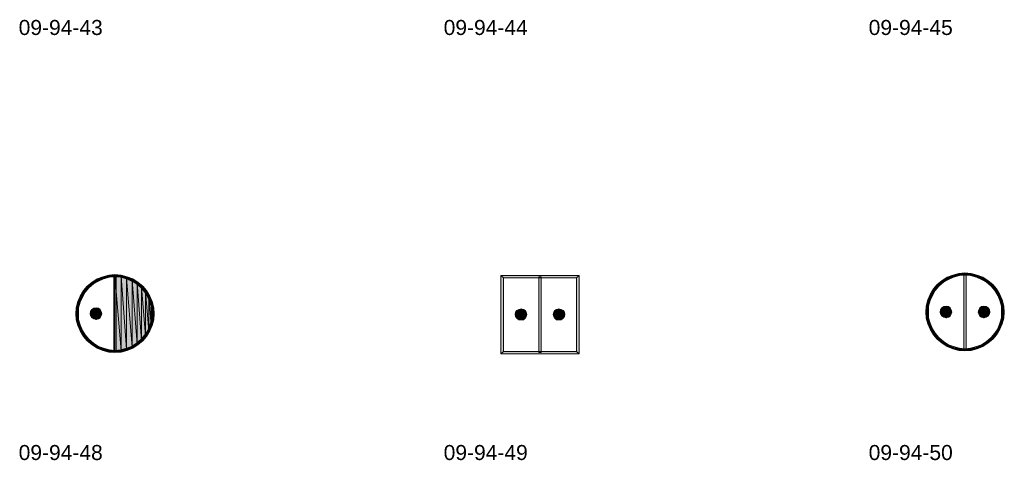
# Model space of a CAD drawing. Header units: millimetres. Extents: x 11 to 308, y -2333 to 36.
# Tile 2 of 85: x 145 to 296, y -2268 to -2201. Entities that reach past the tile are written whole.
import ezdxf

# ---------------------------------------------------------------- set-up
doc = ezdxf.new("R2010")
doc.units = ezdxf.units.MM
doc.layers.add('DGE_DATOS', color=7, linetype='Continuous', lineweight=0)
doc.layers.add('DGE_SIMBOLOS', color=7, linetype='Continuous', lineweight=0)
doc.styles.add('DGE_ARIAL', font='arial.ttf')

# ---------------------------------------------------------------- blocks, each defined once
blk = doc.blocks.new('DGE_09_94_48')
at = {"layer": 'DGE_SIMBOLOS', "true_color": 0x000000}
for points in [[(-2.98, 4.69), (-2.81, 4.36), (-3.74, 4.19), (-2.98, 4.69)], [(-2.13, 5.03), (-2.05, 4.69), (-2.98, 4.69), (-2.13, 5.03)], [(-2.05, 4.69), (-2.98, 4.69), (-2.81, 4.36), (-2.05, 4.69)], [(-1.2, 5.29), (-1.11, 4.95), (-2.13, 5.03), (-1.2, 5.29)], [(-1.11, 4.95), (-2.13, 5.03), (-2.05, 4.69), (-1.11, 4.95)], [(-0.27, 5.37), (-0.27, 5.03), (-1.2, 5.29), (-0.27, 5.37)], [(-0.27, 5.03), (-1.2, 5.29), (-1.11, 4.95), (-0.27, 5.03)], [(-0.1, 5.2), (-0.44, 5.2), (-0.1, -6.4), (-0.1, 5.2)], [(-0.44, 5.2), (-0.1, -6.4), (-0.44, -6.4), (-0.44, 5.2)], [(0.66, 5.29), (0.58, 4.95), (-0.27, 5.37), (0.66, 5.29)], [(0.58, 4.95), (-0.27, 5.37), (-0.27, 5.03), (0.58, 4.95)], [(-0.27, 5.2), (0.66, -6.31), (0.66, 5.12), (-0.27, 5.2)], [(0.66, -6.31), (-0.27, 5.2), (-0.27, -6.4), (0.66, -6.31)], [(1.51, 4.69), (0.66, 5.29), (0.58, 4.95), (1.51, 4.69)], [(1.59, 5.03), (1.51, 4.69), (0.66, 5.29), (1.59, 5.03)], [(0.66, 5.12), (1.51, -6.06), (1.51, 4.86), (0.66, 5.12)], [(1.51, -6.06), (0.66, 5.12), (0.66, -6.31), (1.51, -6.06)], [(2.27, 4.36), (1.59, 5.03), (1.51, 4.69), (2.27, 4.36)], [(1.51, 4.86), (2.36, -5.72), (2.36, 4.53), (1.51, 4.86)], [(2.36, -5.72), (1.51, 4.86), (1.51, -6.06), (2.36, -5.72)], [(2.44, 4.69), (2.27, 4.36), (1.59, 5.03), (2.44, 4.69)], [(3.03, 3.93), (2.44, 4.69), (2.27, 4.36), (3.03, 3.93)], [(2.36, 4.53), (3.12, -5.3), (3.12, 4.1), (2.36, 4.53)], [(3.12, -5.3), (2.36, 4.53), (2.36, -5.72), (3.12, -5.3)], [(3.29, 4.19), (3.03, 3.93), (2.44, 4.69), (3.29, 4.19)], [(-4.5, 3.59), (-4.25, 3.34), (-5.09, 2.92), (-4.5, 3.59)], [(-4.25, 3.34), (-5.09, 2.92), (-4.84, 2.66), (-4.25, 3.34)], [(-3.74, 4.19), (-3.57, 3.93), (-4.5, 3.59), (-3.74, 4.19)], [(-3.57, 3.93), (-4.5, 3.59), (-4.25, 3.34), (-3.57, 3.93)], [(-2.81, 4.36), (-3.74, 4.19), (-3.57, 3.93), (-2.81, 4.36)], [(3.71, 3.34), (3.29, 4.19), (3.03, 3.93), (3.71, 3.34)], [(3.12, 4.1), (3.8, -4.7), (3.8, 3.51), (3.12, 4.1)], [(3.8, -4.7), (3.12, 4.1), (3.12, -5.3), (3.8, -4.7)], [(3.97, 3.59), (3.71, 3.34), (3.29, 4.19), (3.97, 3.59)], [(4.3, 2.66), (3.97, 3.59), (3.71, 3.34), (4.3, 2.66)], [(3.8, 3.51), (4.39, -4.03), (4.39, 2.75), (3.8, 3.51)], [(4.39, -4.03), (3.8, 3.51), (3.8, -4.7), (4.39, -4.03)], [(4.56, 2.92), (4.3, 2.66), (3.97, 3.59), (4.56, 2.92)], [(-5.6, 2.07), (-5.26, 1.9), (-5.94, 1.22), (-5.6, 2.07)], [(-5.26, 1.9), (-5.94, 1.22), (-5.6, 1.14), (-5.26, 1.9)], [(-5.09, 2.92), (-4.84, 2.66), (-5.6, 2.07), (-5.09, 2.92)], [(-4.84, 2.66), (-5.6, 2.07), (-5.26, 1.9), (-4.84, 2.66)], [(4.73, 1.9), (4.56, 2.92), (4.3, 2.66), (4.73, 1.9)], [(4.39, 2.75), (4.9, -3.26), (4.9, 1.99), (4.39, 2.75)], [(4.9, -3.26), (4.39, 2.75), (4.39, -4.03), (4.9, -3.26)], [(5.07, 2.07), (4.73, 1.9), (4.56, 2.92), (5.07, 2.07)], [(5.07, 1.14), (5.07, 2.07), (4.73, 1.9), (5.07, 1.14)], [(4.9, 1.99), (5.24, -2.42), (5.24, 1.14), (4.9, 1.99)], [(5.24, -2.42), (4.9, 1.99), (4.9, -3.26), (5.24, -2.42)], [(5.4, 1.22), (5.07, 1.14), (5.07, 2.07), (5.4, 1.22)], [(-6.19, 0.29), (-5.86, 0.29), (-6.28, -0.64), (-6.19, 0.29)], [(-5.86, 0.29), (-6.28, -0.64), (-5.86, -0.64), (-5.86, 0.29)], [(-5.94, 1.22), (-5.6, 1.14), (-6.19, 0.29), (-5.94, 1.22)], [(-5.6, 1.14), (-6.19, 0.29), (-5.86, 0.29), (-5.6, 1.14)], [(-3.15, -0.64), (-3.82, 0.04), (-4.08, -0.64), (-3.15, -0.64)], [(-3.99, -0.3), (-4.08, -0.64), (-3.82, 0.04), (-3.99, -0.3)], [(-3.82, 0.04), (-3.15, -0.64), (-3.49, 0.21), (-3.82, 0.04)], [(-3.15, 0.29), (-3.49, 0.21), (-3.15, -0.64), (-3.15, 0.29)], [(-3.15, 0.29), (-3.15, -0.64), (-2.81, 0.21), (-3.15, 0.29)], [(-2.3, -0.64), (-2.81, 0.21), (-3.15, -0.64), (-2.3, -0.64)], [(-2.81, 0.21), (-2.3, -0.64), (-2.55, 0.04), (-2.81, 0.21)], [(-2.38, -0.3), (-2.55, 0.04), (-2.3, -0.64), (-2.38, -0.3)], [(5.32, 0.29), (5.4, 1.22), (5.07, 1.14), (5.32, 0.29)], [(5.24, 1.14), (5.49, -1.49), (5.49, 0.29), (5.24, 1.14)], [(5.49, -1.49), (5.24, 1.14), (5.24, -2.42), (5.49, -1.49)], [(5.66, 0.29), (5.32, 0.29), (5.4, 1.22), (5.66, 0.29)], [(5.74, -0.64), (5.32, -0.64), (5.66, 0.29), (5.74, -0.64)], [(5.32, -0.64), (5.66, 0.29), (5.32, 0.29), (5.32, -0.64)], [(5.57, -0.64), (5.49, 0.29), (5.49, -1.49), (5.57, -0.64)], [(-6.28, -0.64), (-5.86, -0.64), (-6.19, -1.57), (-6.28, -0.64)], [(-5.86, -0.64), (-6.19, -1.57), (-5.86, -1.49), (-5.86, -0.64)], [(-6.19, -1.57), (-5.86, -1.49), (-5.94, -2.42), (-6.19, -1.57)], [(-5.86, -1.49), (-5.94, -2.42), (-5.6, -2.33), (-5.86, -1.49)], [(-3.15, -0.64), (-4.08, -0.64), (-3.15, -1.49), (-3.15, -0.64)], [(-3.99, -0.98), (-3.15, -1.49), (-4.08, -0.64), (-3.99, -0.98)], [(-3.15, -1.49), (-3.99, -0.98), (-3.49, -1.4), (-3.15, -1.49)], [(-3.82, -1.23), (-3.49, -1.4), (-3.99, -0.98), (-3.82, -1.23)], [(-2.3, -0.64), (-3.15, -0.64), (-2.38, -0.98), (-2.3, -0.64)], [(-3.15, -1.49), (-2.38, -0.98), (-3.15, -0.64), (-3.15, -1.49)], [(-2.38, -0.98), (-3.15, -1.49), (-2.55, -1.23), (-2.38, -0.98)], [(-2.81, -1.4), (-2.55, -1.23), (-3.15, -1.49), (-2.81, -1.4)], [(5.07, -2.33), (5.66, -1.57), (5.32, -1.49), (5.07, -2.33)], [(5.66, -1.57), (5.32, -1.49), (5.74, -0.64), (5.66, -1.57)], [(5.32, -1.49), (5.74, -0.64), (5.32, -0.64), (5.32, -1.49)], [(-5.94, -2.42), (-5.6, -2.33), (-5.6, -3.26), (-5.94, -2.42)], [(-5.6, -2.33), (-5.6, -3.26), (-5.26, -3.18), (-5.6, -2.33)], [(4.73, -3.18), (5.4, -2.42), (5.07, -2.33), (4.73, -3.18)], [(5.07, -3.26), (4.73, -3.18), (5.4, -2.42), (5.07, -3.26)], [(5.4, -2.42), (5.07, -2.33), (5.66, -1.57), (5.4, -2.42)], [(-5.6, -3.26), (-5.26, -3.18), (-5.09, -4.11), (-5.6, -3.26)], [(-5.26, -3.18), (-5.09, -4.11), (-4.84, -3.86), (-5.26, -3.18)], [(-5.09, -4.11), (-4.84, -3.86), (-4.5, -4.79), (-5.09, -4.11)], [(-4.84, -3.86), (-4.5, -4.79), (-4.25, -4.53), (-4.84, -3.86)], [(3.71, -4.53), (4.56, -4.11), (4.3, -3.86), (3.71, -4.53)], [(3.97, -4.79), (3.71, -4.53), (4.56, -4.11), (3.97, -4.79)], [(4.3, -3.86), (5.07, -3.26), (4.73, -3.18), (4.3, -3.86)], [(4.56, -4.11), (4.3, -3.86), (5.07, -3.26), (4.56, -4.11)], [(-4.5, -4.79), (-4.25, -4.53), (-3.74, -5.38), (-4.5, -4.79)], [(-4.25, -4.53), (-3.74, -5.38), (-3.57, -5.13), (-4.25, -4.53)], [(-3.74, -5.38), (-3.57, -5.13), (-2.98, -5.89), (-3.74, -5.38)], [(-3.57, -5.13), (-2.98, -5.89), (-2.81, -5.63), (-3.57, -5.13)], [(-2.98, -5.89), (-2.81, -5.63), (-2.13, -6.23), (-2.98, -5.89)], [(-2.81, -5.63), (-2.13, -6.23), (-2.05, -5.97), (-2.81, -5.63)], [(-2.13, -6.23), (-2.05, -5.97), (-1.2, -6.48), (-2.13, -6.23)], [(-2.05, -5.97), (-1.2, -6.48), (-1.11, -6.14), (-2.05, -5.97)], [(0.58, -6.14), (1.59, -6.23), (1.51, -5.97), (0.58, -6.14)], [(1.51, -5.97), (2.44, -5.89), (2.27, -5.63), (1.51, -5.97)], [(1.59, -6.23), (1.51, -5.97), (2.44, -5.89), (1.59, -6.23)], [(2.27, -5.63), (3.29, -5.38), (3.03, -5.13), (2.27, -5.63)], [(2.44, -5.89), (2.27, -5.63), (3.29, -5.38), (2.44, -5.89)], [(3.03, -5.13), (3.97, -4.79), (3.71, -4.53), (3.03, -5.13)], [(3.29, -5.38), (3.03, -5.13), (3.97, -4.79), (3.29, -5.38)], [(-1.2, -6.48), (-1.11, -6.14), (-0.27, -6.57), (-1.2, -6.48)], [(-1.11, -6.14), (-0.27, -6.57), (-0.27, -6.23), (-1.11, -6.14)], [(-0.27, -6.23), (0.66, -6.48), (0.58, -6.14), (-0.27, -6.23)], [(-0.27, -6.57), (-0.27, -6.23), (0.66, -6.48), (-0.27, -6.57)], [(0.66, -6.48), (0.58, -6.14), (1.59, -6.23), (0.66, -6.48)]]:
    blk.add_hatch(color=18, dxfattribs=at).paths.add_polyline_path(points, flags=0)
at = {"layer": 'DGE_SIMBOLOS', "color": 18, "lineweight": 9, "true_color": 0x000000}
for points in [[(-2.98, 4.69), (-3.74, 4.19), (-3.57, 3.93), (-2.81, 4.36), (-2.98, 4.69)], [(-2.13, 5.03), (-2.98, 4.69), (-2.81, 4.36), (-2.05, 4.69), (-2.13, 5.03)], [(-1.2, 5.29), (-2.13, 5.03), (-2.05, 4.69), (-1.11, 4.95), (-1.2, 5.29)], [(-0.27, 5.37), (-1.2, 5.29), (-1.11, 4.95), (-0.27, 5.03), (-0.27, 5.37)], [(-0.1, 5.2), (-0.1, -6.4), (-0.44, -6.4), (-0.44, 5.2), (-0.1, 5.2)], [(0.66, 5.29), (-0.27, 5.37), (-0.27, 5.03), (0.58, 4.95), (0.66, 5.29)], [(-0.27, 5.2), (0.66, -6.31), (0.66, 5.12), (-0.27, 5.2)], [(0.66, -6.31), (-0.27, 5.2), (-0.27, -6.4), (0.66, -6.31)], [(1.59, 5.03), (0.66, 5.29), (0.58, 4.95), (1.51, 4.69), (1.59, 5.03)], [(0.66, 5.12), (1.51, -6.06), (1.51, 4.86), (0.66, 5.12)], [(1.51, -6.06), (0.66, 5.12), (0.66, -6.31), (1.51, -6.06)], [(2.44, 4.69), (1.59, 5.03), (1.51, 4.69), (2.27, 4.36), (2.44, 4.69)], [(1.51, 4.86), (2.36, -5.72), (2.36, 4.53), (1.51, 4.86)], [(2.36, -5.72), (1.51, 4.86), (1.51, -6.06), (2.36, -5.72)], [(3.2, 4.19), (2.44, 4.69), (2.27, 4.36), (3.03, 3.93), (3.2, 4.19)], [(2.36, 4.53), (3.12, -5.3), (3.12, 4.1), (2.36, 4.53)], [(3.12, -5.3), (2.36, 4.53), (2.36, -5.72), (3.12, -5.3)], [(-4.5, 3.59), (-5.09, 2.92), (-4.84, 2.66), (-4.25, 3.34), (-4.5, 3.59)], [(-3.74, 4.19), (-4.5, 3.59), (-4.25, 3.34), (-3.57, 3.93), (-3.74, 4.19)], [(3.97, 3.59), (3.2, 4.19), (3.03, 3.93), (3.71, 3.34), (3.97, 3.59)], [(3.12, 4.1), (3.8, -4.7), (3.8, 3.51), (3.12, 4.1)], [(3.8, -4.7), (3.12, 4.1), (3.12, -5.3), (3.8, -4.7)], [(4.56, 2.92), (3.97, 3.59), (3.71, 3.34), (4.3, 2.66), (4.56, 2.92)], [(3.8, 3.51), (4.39, -4.03), (4.39, 2.75), (3.8, 3.51)], [(4.39, -4.03), (3.8, 3.51), (3.8, -4.7), (4.39, -4.03)], [(-5.6, 2.07), (-5.94, 1.22), (-5.6, 1.14), (-5.26, 1.9), (-5.6, 2.07)], [(-5.09, 2.92), (-5.6, 2.07), (-5.26, 1.9), (-4.84, 2.66), (-5.09, 2.92)], [(5.07, 2.07), (4.56, 2.92), (4.3, 2.66), (4.73, 1.9), (5.07, 2.07)], [(4.39, 2.75), (4.9, -3.26), (4.9, 1.99), (4.39, 2.75)], [(4.9, -3.26), (4.39, 2.75), (4.39, -4.03), (4.9, -3.26)], [(5.4, 1.22), (5.07, 2.07), (4.73, 1.9), (5.07, 1.14), (5.4, 1.22)], [(4.9, 1.99), (5.24, -2.42), (5.24, 1.14), (4.9, 1.99)], [(5.24, -2.42), (4.9, 1.99), (4.9, -3.26), (5.24, -2.42)], [(-6.19, 0.29), (-6.28, -0.64), (-5.86, -0.64), (-5.86, 0.29), (-6.19, 0.29)], [(-5.94, 1.22), (-6.19, 0.29), (-5.86, 0.29), (-5.6, 1.14), (-5.94, 1.22)], [(-2.3, -0.64), (-2.38, -0.3), (-2.55, 0.04), (-2.81, 0.21), (-3.15, 0.29), (-3.49, 0.21), (-3.82, 0.04), (-3.99, -0.3), (-4.08, -0.64), (-3.99, -0.89), (-3.82, -1.23), (-3.49, -1.4), (-3.15, -1.49), (-2.81, -1.4), (-2.55, -1.23), (-2.38, -0.89), (-2.3, -0.64)], [(-3.15, -0.64), (-3.82, 0.04), (-4.08, -0.64), (-3.15, -0.64)], [(-3.99, -0.3), (-4.08, -0.64), (-3.82, 0.04), (-3.99, -0.3)], [(-3.82, 0.04), (-3.15, -0.64), (-3.49, 0.21), (-3.82, 0.04)], [(-3.15, 0.29), (-3.49, 0.21), (-3.15, -0.64), (-3.15, 0.29)], [(-3.15, 0.29), (-3.15, -0.64), (-2.81, 0.21), (-3.15, 0.29)], [(-2.3, -0.64), (-2.81, 0.21), (-3.15, -0.64), (-2.3, -0.64)], [(-2.81, 0.21), (-2.3, -0.64), (-2.55, 0.04), (-2.81, 0.21)], [(-2.38, -0.3), (-2.55, 0.04), (-2.3, -0.64), (-2.38, -0.3)], [(5.66, 0.29), (5.4, 1.22), (5.07, 1.14), (5.32, 0.29), (5.66, 0.29)], [(5.24, 1.14), (5.49, -1.49), (5.49, 0.29), (5.24, 1.14)], [(5.49, -1.49), (5.24, 1.14), (5.24, -2.42), (5.49, -1.49)], [(5.74, -0.64), (5.66, 0.29), (5.32, 0.29), (5.32, -0.64), (5.74, -0.64)], [(5.57, -0.64), (5.49, 0.29), (5.49, -1.49), (5.57, -0.64)], [(-6.28, -0.64), (-6.19, -1.57), (-5.86, -1.49), (-5.86, -0.64), (-6.28, -0.64)], [(-6.19, -1.57), (-5.94, -2.42), (-5.6, -2.33), (-5.86, -1.49), (-6.19, -1.57)], [(-3.15, -0.64), (-4.08, -0.64), (-3.15, -1.49), (-3.15, -0.64)], [(-3.99, -0.89), (-3.15, -1.49), (-4.08, -0.64), (-3.99, -0.89)], [(-3.15, -1.49), (-3.99, -0.89), (-3.49, -1.4), (-3.15, -1.49)], [(-3.82, -1.23), (-3.49, -1.4), (-3.99, -0.89), (-3.82, -1.23)], [(-2.3, -0.64), (-3.15, -0.64), (-2.38, -0.89), (-2.3, -0.64)], [(-3.15, -1.49), (-2.38, -0.89), (-3.15, -0.64), (-3.15, -1.49)], [(-2.38, -0.89), (-3.15, -1.49), (-2.55, -1.23), (-2.38, -0.89)], [(-2.81, -1.4), (-2.55, -1.23), (-3.15, -1.49), (-2.81, -1.4)], [(5.4, -2.42), (5.66, -1.57), (5.32, -1.49), (5.07, -2.33), (5.4, -2.42)], [(5.66, -1.57), (5.74, -0.64), (5.32, -0.64), (5.32, -1.49), (5.66, -1.57)], [(-5.94, -2.42), (-5.6, -3.26), (-5.26, -3.18), (-5.6, -2.33), (-5.94, -2.42)], [(5.07, -3.26), (5.4, -2.42), (5.07, -2.33), (4.73, -3.18), (5.07, -3.26)], [(-5.6, -3.26), (-5.09, -4.11), (-4.84, -3.86), (-5.26, -3.18), (-5.6, -3.26)], [(-5.09, -4.11), (-4.5, -4.79), (-4.25, -4.53), (-4.84, -3.86), (-5.09, -4.11)], [(3.97, -4.79), (4.56, -4.11), (4.3, -3.86), (3.71, -4.53), (3.97, -4.79)], [(4.56, -4.11), (5.07, -3.26), (4.73, -3.18), (4.3, -3.86), (4.56, -4.11)], [(-4.5, -4.79), (-3.74, -5.38), (-3.57, -5.13), (-4.25, -4.53), (-4.5, -4.79)], [(-3.74, -5.38), (-2.98, -5.89), (-2.81, -5.63), (-3.57, -5.13), (-3.74, -5.38)], [(-2.98, -5.89), (-2.13, -6.23), (-2.05, -5.89), (-2.81, -5.63), (-2.98, -5.89)], [(-2.13, -6.23), (-1.2, -6.48), (-1.11, -6.14), (-2.05, -5.89), (-2.13, -6.23)], [(0.66, -6.48), (1.59, -6.23), (1.51, -5.89), (0.58, -6.14), (0.66, -6.48)], [(1.59, -6.23), (2.44, -5.89), (2.27, -5.63), (1.51, -5.89), (1.59, -6.23)], [(2.44, -5.89), (3.2, -5.38), (3.03, -5.13), (2.27, -5.63), (2.44, -5.89)], [(3.2, -5.38), (3.97, -4.79), (3.71, -4.53), (3.03, -5.13), (3.2, -5.38)], [(-1.2, -6.48), (-0.27, -6.57), (-0.27, -6.23), (-1.11, -6.14), (-1.2, -6.48)], [(-0.27, -6.57), (0.66, -6.48), (0.58, -6.14), (-0.27, -6.23), (-0.27, -6.57)]]:
    blk.add_lwpolyline(points, close=True, dxfattribs=at)
blk = doc.blocks.new('DGE_09_94_49')
at = {"layer": 'DGE_SIMBOLOS', "true_color": 0x000000}
for points in [[(5.74, 5.2), (-5.86, 4.86), (-6.28, 5.2), (5.74, 5.2)], [(-5.86, 4.86), (-6.28, 5.2), (-5.86, -6.4), (-5.86, 4.86)], [(-6.28, 5.2), (-5.86, -6.4), (-6.28, -6.74), (-6.28, 5.2)], [(5.32, 4.86), (5.74, 5.2), (-5.86, 4.86), (5.32, 4.86)], [(-0.1, 5.03), (-0.44, 5.03), (-0.1, -6.57), (-0.1, 5.03)], [(-0.44, 5.03), (-0.1, -6.57), (-0.44, -6.57), (-0.44, 5.03)], [(5.74, -6.74), (5.32, 4.86), (5.74, 5.2), (5.74, -6.74)], [(5.32, -6.4), (5.74, -6.74), (5.32, 4.86), (5.32, -6.4)], [(-3.82, -0.13), (-3.15, -0.72), (-3.49, 0.04), (-3.82, -0.13)], [(-3.15, 0.12), (-3.49, 0.04), (-3.15, -0.72), (-3.15, 0.12)], [(-3.15, 0.12), (-3.15, -0.72), (-2.81, 0.04), (-3.15, 0.12)], [(-2.3, -0.72), (-2.81, 0.04), (-3.15, -0.72), (-2.3, -0.72)], [(-2.81, 0.04), (-2.3, -0.72), (-2.55, -0.13), (-2.81, 0.04)], [(1.76, -0.72), (2.27, 0.04), (2.61, -0.72), (1.76, -0.72)], [(2.27, 0.04), (1.76, -0.72), (2.02, -0.13), (2.27, 0.04)], [(2.61, 0.12), (2.61, -0.72), (2.27, 0.04), (2.61, 0.12)], [(2.61, 0.12), (2.95, 0.04), (2.61, -0.72), (2.61, 0.12)], [(3.29, -0.13), (2.61, -0.72), (2.95, 0.04), (3.29, -0.13)], [(-3.15, -0.72), (-3.82, -0.13), (-4.08, -0.72), (-3.15, -0.72)], [(-3.99, -0.39), (-4.08, -0.72), (-3.82, -0.13), (-3.99, -0.39)], [(-3.15, -0.72), (-4.08, -0.72), (-3.15, -1.57), (-3.15, -0.72)], [(-3.99, -1.06), (-3.15, -1.57), (-4.08, -0.72), (-3.99, -1.06)], [(-3.15, -1.57), (-3.99, -1.06), (-3.49, -1.57), (-3.15, -1.57)], [(-3.82, -1.32), (-3.49, -1.57), (-3.99, -1.06), (-3.82, -1.32)], [(-2.3, -0.72), (-3.15, -0.72), (-2.38, -1.06), (-2.3, -0.72)], [(-3.15, -1.57), (-2.38, -1.06), (-3.15, -0.72), (-3.15, -1.57)], [(-2.38, -1.06), (-3.15, -1.57), (-2.55, -1.32), (-2.38, -1.06)], [(-2.81, -1.57), (-2.55, -1.32), (-3.15, -1.57), (-2.81, -1.57)], [(-2.38, -0.39), (-2.55, -0.13), (-2.3, -0.72), (-2.38, -0.39)], [(1.85, -0.39), (2.02, -0.13), (1.76, -0.72), (1.85, -0.39)], [(1.76, -0.72), (2.61, -0.72), (1.85, -1.06), (1.76, -0.72)], [(2.61, -1.57), (1.85, -1.06), (2.61, -0.72), (2.61, -1.57)], [(1.85, -1.06), (2.61, -1.57), (2.02, -1.32), (1.85, -1.06)], [(2.27, -1.57), (2.02, -1.32), (2.61, -1.57), (2.27, -1.57)], [(2.61, -0.72), (3.29, -0.13), (3.54, -0.72), (2.61, -0.72)], [(2.61, -0.72), (3.54, -0.72), (2.61, -1.57), (2.61, -0.72)], [(3.46, -1.06), (2.61, -1.57), (3.54, -0.72), (3.46, -1.06)], [(2.61, -1.57), (3.46, -1.06), (2.95, -1.57), (2.61, -1.57)], [(3.29, -1.32), (2.95, -1.57), (3.46, -1.06), (3.29, -1.32)], [(3.46, -0.39), (3.54, -0.72), (3.29, -0.13), (3.46, -0.39)], [(-5.86, -6.4), (-6.28, -6.74), (5.32, -6.4), (-5.86, -6.4)], [(-6.28, -6.74), (5.32, -6.4), (5.74, -6.74), (-6.28, -6.74)]]:
    blk.add_hatch(color=18, dxfattribs=at).paths.add_polyline_path(points, flags=0)
at = {"layer": 'DGE_SIMBOLOS', "color": 18, "lineweight": 9, "true_color": 0x000000}
for points in [[(5.32, 4.86), (-5.86, 4.86), (-6.28, 5.2), (5.74, 5.2), (5.32, 4.86)], [(-5.86, 4.86), (-5.86, -6.4), (-6.28, -6.74), (-6.28, 5.2), (-5.86, 4.86)], [(-0.1, 5.03), (-0.1, -6.57), (-0.44, -6.57), (-0.44, 5.03), (-0.1, 5.03)], [(5.32, -6.4), (5.32, 4.86), (5.74, 5.2), (5.74, -6.74), (5.32, -6.4)], [(-2.3, -0.72), (-2.38, -0.39), (-2.55, -0.13), (-2.81, 0.04), (-3.15, 0.12), (-3.49, 0.04), (-3.82, -0.13), (-3.99, -0.39), (-4.08, -0.72), (-3.99, -1.06), (-3.82, -1.32), (-3.49, -1.57), (-2.81, -1.57), (-2.55, -1.32), (-2.38, -1.06), (-2.3, -0.72)], [(-3.82, -0.13), (-3.15, -0.72), (-3.49, 0.04), (-3.82, -0.13)], [(-3.15, 0.12), (-3.49, 0.04), (-3.15, -0.72), (-3.15, 0.12)], [(-3.15, 0.12), (-3.15, -0.72), (-2.81, 0.04), (-3.15, 0.12)], [(-2.3, -0.72), (-2.81, 0.04), (-3.15, -0.72), (-2.3, -0.72)], [(-2.81, 0.04), (-2.3, -0.72), (-2.55, -0.13), (-2.81, 0.04)], [(3.54, -0.72), (3.46, -0.39), (3.29, -0.13), (2.95, 0.04), (2.61, 0.12), (2.27, 0.04), (2.02, -0.13), (1.85, -0.39), (1.76, -0.72), (1.85, -1.06), (2.02, -1.32), (2.27, -1.57), (2.95, -1.57), (3.29, -1.32), (3.46, -1.06), (3.54, -0.72)], [(1.76, -0.72), (2.27, 0.04), (2.61, -0.72), (1.76, -0.72)], [(2.27, 0.04), (1.76, -0.72), (2.02, -0.13), (2.27, 0.04)], [(2.61, 0.12), (2.61, -0.72), (2.27, 0.04), (2.61, 0.12)], [(2.61, 0.12), (2.95, 0.04), (2.61, -0.72), (2.61, 0.12)], [(3.29, -0.13), (2.61, -0.72), (2.95, 0.04), (3.29, -0.13)], [(-3.15, -0.72), (-3.82, -0.13), (-4.08, -0.72), (-3.15, -0.72)], [(-3.99, -0.39), (-4.08, -0.72), (-3.82, -0.13), (-3.99, -0.39)], [(-3.15, -0.72), (-4.08, -0.72), (-3.15, -1.57), (-3.15, -0.72)], [(-3.99, -1.06), (-3.15, -1.57), (-4.08, -0.72), (-3.99, -1.06)], [(-3.15, -1.57), (-3.99, -1.06), (-3.49, -1.57), (-3.15, -1.57)], [(-3.82, -1.32), (-3.49, -1.57), (-3.99, -1.06), (-3.82, -1.32)], [(-2.3, -0.72), (-3.15, -0.72), (-2.38, -1.06), (-2.3, -0.72)], [(-3.15, -1.57), (-2.38, -1.06), (-3.15, -0.72), (-3.15, -1.57)], [(-2.38, -1.06), (-3.15, -1.57), (-2.55, -1.32), (-2.38, -1.06)], [(-2.81, -1.57), (-2.55, -1.32), (-3.15, -1.57), (-2.81, -1.57)], [(-2.38, -0.39), (-2.55, -0.13), (-2.3, -0.72), (-2.38, -0.39)], [(1.85, -0.39), (2.02, -0.13), (1.76, -0.72), (1.85, -0.39)], [(1.76, -0.72), (2.61, -0.72), (1.85, -1.06), (1.76, -0.72)], [(2.61, -1.57), (1.85, -1.06), (2.61, -0.72), (2.61, -1.57)], [(1.85, -1.06), (2.61, -1.57), (2.02, -1.32), (1.85, -1.06)], [(2.27, -1.57), (2.02, -1.32), (2.61, -1.57), (2.27, -1.57)], [(2.61, -0.72), (3.29, -0.13), (3.54, -0.72), (2.61, -0.72)], [(2.61, -0.72), (3.54, -0.72), (2.61, -1.57), (2.61, -0.72)], [(3.46, -1.06), (2.61, -1.57), (3.54, -0.72), (3.46, -1.06)], [(2.61, -1.57), (3.46, -1.06), (2.95, -1.57), (2.61, -1.57)], [(3.29, -1.32), (2.95, -1.57), (3.46, -1.06), (3.29, -1.32)], [(3.46, -0.39), (3.54, -0.72), (3.29, -0.13), (3.46, -0.39)], [(-5.86, -6.4), (5.32, -6.4), (5.74, -6.74), (-6.28, -6.74), (-5.86, -6.4)]]:
    blk.add_lwpolyline(points, close=True, dxfattribs=at)
blk = doc.blocks.new('DGE_09_94_50')
at = {"layer": 'DGE_SIMBOLOS', "true_color": 0x000000}
for points in [[(-2.98, 4.95), (-2.81, 4.61), (-3.74, 4.44), (-2.98, 4.95)], [(-2.81, 4.61), (-3.74, 4.44), (-3.57, 4.19), (-2.81, 4.61)], [(-2.13, 5.29), (-2.05, 4.95), (-2.98, 4.95), (-2.13, 5.29)], [(-2.05, 4.95), (-2.98, 4.95), (-2.81, 4.61), (-2.05, 4.95)], [(-1.2, 5.54), (-1.11, 5.2), (-2.13, 5.29), (-1.2, 5.54)], [(-1.11, 5.2), (-2.13, 5.29), (-2.05, 4.95), (-1.11, 5.2)], [(-0.27, 5.63), (-0.27, 5.29), (-1.2, 5.54), (-0.27, 5.63)], [(-0.27, 5.29), (-1.2, 5.54), (-1.11, 5.2), (-0.27, 5.29)], [(-0.1, 5.46), (-0.44, 5.46), (-0.1, -6.14), (-0.1, 5.46)], [(-0.44, 5.46), (-0.1, -6.14), (-0.44, -6.14), (-0.44, 5.46)], [(0.66, 5.54), (0.58, 5.2), (-0.27, 5.63), (0.66, 5.54)], [(0.58, 5.2), (-0.27, 5.63), (-0.27, 5.29), (0.58, 5.2)], [(1.51, 4.95), (0.66, 5.54), (0.58, 5.2), (1.51, 4.95)], [(1.59, 5.29), (1.51, 4.95), (0.66, 5.54), (1.59, 5.29)], [(2.27, 4.61), (1.59, 5.29), (1.51, 4.95), (2.27, 4.61)], [(2.44, 4.95), (2.27, 4.61), (1.59, 5.29), (2.44, 4.95)], [(3.03, 4.19), (2.44, 4.95), (2.27, 4.61), (3.03, 4.19)], [(3.29, 4.44), (3.03, 4.19), (2.44, 4.95), (3.29, 4.44)], [(-5.09, 3.17), (-4.84, 2.92), (-5.6, 2.32), (-5.09, 3.17)], [(-4.5, 3.85), (-4.25, 3.59), (-5.09, 3.17), (-4.5, 3.85)], [(-4.25, 3.59), (-5.09, 3.17), (-4.84, 2.92), (-4.25, 3.59)], [(-3.74, 4.44), (-3.57, 4.19), (-4.5, 3.85), (-3.74, 4.44)], [(-3.57, 4.19), (-4.5, 3.85), (-4.25, 3.59), (-3.57, 4.19)], [(3.71, 3.59), (3.29, 4.44), (3.03, 4.19), (3.71, 3.59)], [(3.97, 3.85), (3.71, 3.59), (3.29, 4.44), (3.97, 3.85)], [(4.3, 2.92), (3.97, 3.85), (3.71, 3.59), (4.3, 2.92)], [(4.56, 3.17), (4.3, 2.92), (3.97, 3.85), (4.56, 3.17)], [(4.73, 2.15), (4.56, 3.17), (4.3, 2.92), (4.73, 2.15)], [(5.07, 2.32), (4.73, 2.15), (4.56, 3.17), (5.07, 2.32)], [(-5.6, 2.32), (-5.26, 2.15), (-5.94, 1.48), (-5.6, 2.32)], [(-5.26, 2.15), (-5.94, 1.48), (-5.6, 1.39), (-5.26, 2.15)], [(-4.84, 2.92), (-5.6, 2.32), (-5.26, 2.15), (-4.84, 2.92)], [(5.07, 1.39), (5.07, 2.32), (4.73, 2.15), (5.07, 1.39)], [(5.4, 1.48), (5.07, 1.39), (5.07, 2.32), (5.4, 1.48)], [(-6.19, 0.55), (-5.86, 0.55), (-6.28, -0.39), (-6.19, 0.55)], [(-5.86, 0.55), (-6.28, -0.39), (-5.86, -0.39), (-5.86, 0.55)], [(-5.94, 1.48), (-5.6, 1.39), (-6.19, 0.55), (-5.94, 1.48)], [(-5.6, 1.39), (-6.19, 0.55), (-5.86, 0.55), (-5.6, 1.39)], [(-3.15, -0.39), (-3.82, 0.29), (-4.08, -0.39), (-3.15, -0.39)], [(-3.99, -0.05), (-4.08, -0.39), (-3.82, 0.29), (-3.99, -0.05)], [(-3.82, 0.29), (-3.15, -0.39), (-3.49, 0.46), (-3.82, 0.29)], [(-3.15, 0.55), (-3.49, 0.46), (-3.15, -0.39), (-3.15, 0.55)], [(-3.15, 0.55), (-3.15, -0.39), (-2.81, 0.46), (-3.15, 0.55)], [(-2.3, -0.39), (-2.81, 0.46), (-3.15, -0.39), (-2.3, -0.39)], [(-2.81, 0.46), (-2.3, -0.39), (-2.55, 0.29), (-2.81, 0.46)], [(-2.38, -0.05), (-2.55, 0.29), (-2.3, -0.39), (-2.38, -0.05)], [(1.76, -0.39), (2.27, 0.46), (2.61, -0.39), (1.76, -0.39)], [(2.27, 0.46), (1.76, -0.39), (2.02, 0.29), (2.27, 0.46)], [(1.85, -0.05), (2.02, 0.29), (1.76, -0.39), (1.85, -0.05)], [(2.61, 0.55), (2.61, -0.39), (2.27, 0.46), (2.61, 0.55)], [(2.61, 0.55), (2.95, 0.46), (2.61, -0.39), (2.61, 0.55)], [(3.29, 0.29), (2.61, -0.39), (2.95, 0.46), (3.29, 0.29)], [(2.61, -0.39), (3.29, 0.29), (3.54, -0.39), (2.61, -0.39)], [(3.46, -0.05), (3.54, -0.39), (3.29, 0.29), (3.46, -0.05)], [(5.32, 0.55), (5.4, 1.48), (5.07, 1.39), (5.32, 0.55)], [(5.66, 0.55), (5.32, 0.55), (5.4, 1.48), (5.66, 0.55)], [(5.74, -0.39), (5.32, -0.39), (5.66, 0.55), (5.74, -0.39)], [(5.32, -0.39), (5.66, 0.55), (5.32, 0.55), (5.32, -0.39)], [(-6.28, -0.39), (-5.86, -0.39), (-6.19, -1.32), (-6.28, -0.39)], [(-5.86, -0.39), (-6.19, -1.32), (-5.86, -1.23), (-5.86, -0.39)], [(-6.19, -1.32), (-5.86, -1.23), (-5.94, -2.16), (-6.19, -1.32)], [(-5.86, -1.23), (-5.94, -2.16), (-5.6, -2.08), (-5.86, -1.23)], [(-3.15, -0.39), (-4.08, -0.39), (-3.15, -1.23), (-3.15, -0.39)], [(-3.99, -0.72), (-3.15, -1.23), (-4.08, -0.39), (-3.99, -0.72)], [(-3.15, -1.23), (-3.99, -0.72), (-3.49, -1.15), (-3.15, -1.23)], [(-3.82, -0.98), (-3.49, -1.15), (-3.99, -0.72), (-3.82, -0.98)], [(-2.3, -0.39), (-3.15, -0.39), (-2.38, -0.72), (-2.3, -0.39)], [(-3.15, -1.23), (-2.38, -0.72), (-3.15, -0.39), (-3.15, -1.23)], [(-2.38, -0.72), (-3.15, -1.23), (-2.55, -0.98), (-2.38, -0.72)], [(-2.81, -1.15), (-2.55, -0.98), (-3.15, -1.23), (-2.81, -1.15)], [(1.76, -0.39), (2.61, -0.39), (1.85, -0.72), (1.76, -0.39)], [(2.61, -1.23), (1.85, -0.72), (2.61, -0.39), (2.61, -1.23)], [(1.85, -0.72), (2.61, -1.23), (2.02, -0.98), (1.85, -0.72)], [(2.27, -1.15), (2.02, -0.98), (2.61, -1.23), (2.27, -1.15)], [(2.61, -0.39), (3.54, -0.39), (2.61, -1.23), (2.61, -0.39)], [(3.46, -0.72), (2.61, -1.23), (3.54, -0.39), (3.46, -0.72)], [(2.61, -1.23), (3.46, -0.72), (2.95, -1.15), (2.61, -1.23)], [(3.29, -0.98), (2.95, -1.15), (3.46, -0.72), (3.29, -0.98)], [(5.07, -2.08), (5.66, -1.32), (5.32, -1.23), (5.07, -2.08)], [(5.4, -2.16), (5.07, -2.08), (5.66, -1.32), (5.4, -2.16)], [(5.66, -1.32), (5.32, -1.23), (5.74, -0.39), (5.66, -1.32)], [(5.32, -1.23), (5.74, -0.39), (5.32, -0.39), (5.32, -1.23)], [(-5.94, -2.16), (-5.6, -2.08), (-5.6, -3.01), (-5.94, -2.16)], [(-5.6, -2.08), (-5.6, -3.01), (-5.26, -2.93), (-5.6, -2.08)], [(-5.6, -3.01), (-5.26, -2.93), (-5.09, -3.86), (-5.6, -3.01)], [(-5.26, -2.93), (-5.09, -3.86), (-4.84, -3.6), (-5.26, -2.93)], [(4.3, -3.6), (5.07, -3.01), (4.73, -2.93), (4.3, -3.6)], [(4.56, -3.86), (4.3, -3.6), (5.07, -3.01), (4.56, -3.86)], [(4.73, -2.93), (5.4, -2.16), (5.07, -2.08), (4.73, -2.93)], [(5.07, -3.01), (4.73, -2.93), (5.4, -2.16), (5.07, -3.01)], [(-5.09, -3.86), (-4.84, -3.6), (-4.5, -4.53), (-5.09, -3.86)], [(-4.84, -3.6), (-4.5, -4.53), (-4.25, -4.28), (-4.84, -3.6)], [(-4.5, -4.53), (-4.25, -4.28), (-3.74, -5.13), (-4.5, -4.53)], [(-4.25, -4.28), (-3.74, -5.13), (-3.57, -4.87), (-4.25, -4.28)], [(3.03, -4.87), (3.97, -4.53), (3.71, -4.28), (3.03, -4.87)], [(3.71, -4.28), (4.56, -3.86), (4.3, -3.6), (3.71, -4.28)], [(3.97, -4.53), (3.71, -4.28), (4.56, -3.86), (3.97, -4.53)], [(-3.74, -5.13), (-3.57, -4.87), (-2.98, -5.63), (-3.74, -5.13)], [(-3.57, -4.87), (-2.98, -5.63), (-2.81, -5.38), (-3.57, -4.87)], [(-2.98, -5.63), (-2.81, -5.38), (-2.13, -5.97), (-2.98, -5.63)], [(-2.81, -5.38), (-2.13, -5.97), (-2.05, -5.72), (-2.81, -5.38)], [(-2.13, -5.97), (-2.05, -5.72), (-1.2, -6.23), (-2.13, -5.97)], [(-2.05, -5.72), (-1.2, -6.23), (-1.11, -5.89), (-2.05, -5.72)], [(-1.2, -6.23), (-1.11, -5.89), (-0.27, -6.31), (-1.2, -6.23)], [(-1.11, -5.89), (-0.27, -6.31), (-0.27, -5.97), (-1.11, -5.89)], [(-0.27, -5.97), (0.66, -6.23), (0.58, -5.89), (-0.27, -5.97)], [(-0.27, -6.31), (-0.27, -5.97), (0.66, -6.23), (-0.27, -6.31)], [(0.58, -5.89), (1.59, -5.97), (1.51, -5.72), (0.58, -5.89)], [(0.66, -6.23), (0.58, -5.89), (1.59, -5.97), (0.66, -6.23)], [(1.51, -5.72), (2.44, -5.63), (2.27, -5.38), (1.51, -5.72)], [(1.59, -5.97), (1.51, -5.72), (2.44, -5.63), (1.59, -5.97)], [(2.27, -5.38), (3.29, -5.13), (3.03, -4.87), (2.27, -5.38)], [(2.44, -5.63), (2.27, -5.38), (3.29, -5.13), (2.44, -5.63)], [(3.29, -5.13), (3.03, -4.87), (3.97, -4.53), (3.29, -5.13)]]:
    blk.add_hatch(color=18, dxfattribs=at).paths.add_polyline_path(points, flags=0)
at = {"layer": 'DGE_SIMBOLOS', "color": 18, "lineweight": 9, "true_color": 0x000000}
for points in [[(-2.98, 4.95), (-3.74, 4.44), (-3.57, 4.19), (-2.81, 4.61), (-2.98, 4.95)], [(-2.13, 5.29), (-2.98, 4.95), (-2.81, 4.61), (-2.05, 4.95), (-2.13, 5.29)], [(-1.2, 5.54), (-2.13, 5.29), (-2.05, 4.95), (-1.11, 5.2), (-1.2, 5.54)], [(-0.27, 5.63), (-1.2, 5.54), (-1.11, 5.2), (-0.27, 5.29), (-0.27, 5.63)], [(-0.1, 5.46), (-0.1, -6.14), (-0.44, -6.14), (-0.44, 5.46), (-0.1, 5.46)], [(0.66, 5.54), (-0.27, 5.63), (-0.27, 5.29), (0.58, 5.2), (0.66, 5.54)], [(1.59, 5.29), (0.66, 5.54), (0.58, 5.2), (1.51, 4.95), (1.59, 5.29)], [(2.44, 4.95), (1.59, 5.29), (1.51, 4.95), (2.27, 4.61), (2.44, 4.95)], [(3.2, 4.44), (2.44, 4.95), (2.27, 4.61), (3.03, 4.19), (3.2, 4.44)], [(-5.09, 3.17), (-5.6, 2.32), (-5.26, 2.15), (-4.84, 2.92), (-5.09, 3.17)], [(-4.5, 3.85), (-5.09, 3.17), (-4.84, 2.92), (-4.25, 3.59), (-4.5, 3.85)], [(-3.74, 4.44), (-4.5, 3.85), (-4.25, 3.59), (-3.57, 4.19), (-3.74, 4.44)], [(3.97, 3.85), (3.2, 4.44), (3.03, 4.19), (3.71, 3.59), (3.97, 3.85)], [(4.56, 3.17), (3.97, 3.85), (3.71, 3.59), (4.3, 2.92), (4.56, 3.17)], [(5.07, 2.32), (4.56, 3.17), (4.3, 2.92), (4.73, 2.15), (5.07, 2.32)], [(-5.6, 2.32), (-5.94, 1.48), (-5.6, 1.39), (-5.26, 2.15), (-5.6, 2.32)], [(5.4, 1.48), (5.07, 2.32), (4.73, 2.15), (5.07, 1.39), (5.4, 1.48)], [(-6.19, 0.55), (-6.28, -0.39), (-5.86, -0.39), (-5.86, 0.55), (-6.19, 0.55)], [(-5.94, 1.48), (-6.19, 0.55), (-5.86, 0.55), (-5.6, 1.39), (-5.94, 1.48)], [(-2.3, -0.39), (-2.38, -0.05), (-2.55, 0.29), (-2.81, 0.46), (-3.15, 0.55), (-3.49, 0.46), (-3.82, 0.29), (-3.99, -0.05), (-4.08, -0.39), (-3.99, -0.64), (-3.82, -0.98), (-3.49, -1.15), (-3.15, -1.23), (-2.81, -1.15), (-2.55, -0.98), (-2.38, -0.64), (-2.3, -0.39)], [(-3.15, -0.39), (-3.82, 0.29), (-4.08, -0.39), (-3.15, -0.39)], [(-3.99, -0.05), (-4.08, -0.39), (-3.82, 0.29), (-3.99, -0.05)], [(-3.82, 0.29), (-3.15, -0.39), (-3.49, 0.46), (-3.82, 0.29)], [(-3.15, 0.55), (-3.49, 0.46), (-3.15, -0.39), (-3.15, 0.55)], [(-3.15, 0.55), (-3.15, -0.39), (-2.81, 0.46), (-3.15, 0.55)], [(-2.3, -0.39), (-2.81, 0.46), (-3.15, -0.39), (-2.3, -0.39)], [(-2.81, 0.46), (-2.3, -0.39), (-2.55, 0.29), (-2.81, 0.46)], [(-2.38, -0.05), (-2.55, 0.29), (-2.3, -0.39), (-2.38, -0.05)], [(3.54, -0.39), (3.46, -0.05), (3.29, 0.29), (2.95, 0.46), (2.61, 0.55), (2.27, 0.46), (2.02, 0.29), (1.85, -0.05), (1.76, -0.39), (1.85, -0.64), (2.02, -0.98), (2.27, -1.15), (2.61, -1.23), (2.95, -1.15), (3.29, -0.98), (3.46, -0.64), (3.54, -0.39)], [(1.76, -0.39), (2.27, 0.46), (2.61, -0.39), (1.76, -0.39)], [(2.27, 0.46), (1.76, -0.39), (2.02, 0.29), (2.27, 0.46)], [(1.85, -0.05), (2.02, 0.29), (1.76, -0.39), (1.85, -0.05)], [(2.61, 0.55), (2.61, -0.39), (2.27, 0.46), (2.61, 0.55)], [(2.61, 0.55), (2.95, 0.46), (2.61, -0.39), (2.61, 0.55)], [(3.29, 0.29), (2.61, -0.39), (2.95, 0.46), (3.29, 0.29)], [(2.61, -0.39), (3.29, 0.29), (3.54, -0.39), (2.61, -0.39)], [(3.46, -0.05), (3.54, -0.39), (3.29, 0.29), (3.46, -0.05)], [(5.66, 0.55), (5.4, 1.48), (5.07, 1.39), (5.32, 0.55), (5.66, 0.55)], [(5.74, -0.39), (5.66, 0.55), (5.32, 0.55), (5.32, -0.39), (5.74, -0.39)], [(-6.28, -0.39), (-6.19, -1.32), (-5.86, -1.23), (-5.86, -0.39), (-6.28, -0.39)], [(-6.19, -1.32), (-5.94, -2.16), (-5.6, -2.08), (-5.86, -1.23), (-6.19, -1.32)], [(-3.15, -0.39), (-4.08, -0.39), (-3.15, -1.23), (-3.15, -0.39)], [(-3.99, -0.64), (-3.15, -1.23), (-4.08, -0.39), (-3.99, -0.64)], [(-3.15, -1.23), (-3.99, -0.64), (-3.49, -1.15), (-3.15, -1.23)], [(-3.82, -0.98), (-3.49, -1.15), (-3.99, -0.64), (-3.82, -0.98)], [(-2.3, -0.39), (-3.15, -0.39), (-2.38, -0.64), (-2.3, -0.39)], [(-3.15, -1.23), (-2.38, -0.64), (-3.15, -0.39), (-3.15, -1.23)], [(-2.38, -0.64), (-3.15, -1.23), (-2.55, -0.98), (-2.38, -0.64)], [(-2.81, -1.15), (-2.55, -0.98), (-3.15, -1.23), (-2.81, -1.15)], [(1.76, -0.39), (2.61, -0.39), (1.85, -0.64), (1.76, -0.39)], [(2.61, -1.23), (1.85, -0.64), (2.61, -0.39), (2.61, -1.23)], [(1.85, -0.64), (2.61, -1.23), (2.02, -0.98), (1.85, -0.64)], [(2.27, -1.15), (2.02, -0.98), (2.61, -1.23), (2.27, -1.15)], [(2.61, -0.39), (3.54, -0.39), (2.61, -1.23), (2.61, -0.39)], [(3.46, -0.64), (2.61, -1.23), (3.54, -0.39), (3.46, -0.64)], [(2.61, -1.23), (3.46, -0.64), (2.95, -1.15), (2.61, -1.23)], [(3.29, -0.98), (2.95, -1.15), (3.46, -0.64), (3.29, -0.98)], [(5.4, -2.16), (5.66, -1.32), (5.32, -1.23), (5.07, -2.08), (5.4, -2.16)], [(5.66, -1.32), (5.74, -0.39), (5.32, -0.39), (5.32, -1.23), (5.66, -1.32)], [(-5.94, -2.16), (-5.6, -3.01), (-5.26, -2.93), (-5.6, -2.08), (-5.94, -2.16)], [(-5.6, -3.01), (-5.09, -3.86), (-4.84, -3.6), (-5.26, -2.93), (-5.6, -3.01)], [(4.56, -3.86), (5.07, -3.01), (4.73, -2.93), (4.3, -3.6), (4.56, -3.86)], [(5.07, -3.01), (5.4, -2.16), (5.07, -2.08), (4.73, -2.93), (5.07, -3.01)], [(-5.09, -3.86), (-4.5, -4.53), (-4.25, -4.28), (-4.84, -3.6), (-5.09, -3.86)], [(-4.5, -4.53), (-3.74, -5.13), (-3.57, -4.87), (-4.25, -4.28), (-4.5, -4.53)], [(3.2, -5.13), (3.97, -4.53), (3.71, -4.28), (3.03, -4.87), (3.2, -5.13)], [(3.97, -4.53), (4.56, -3.86), (4.3, -3.6), (3.71, -4.28), (3.97, -4.53)], [(-3.74, -5.13), (-2.98, -5.63), (-2.81, -5.38), (-3.57, -4.87), (-3.74, -5.13)], [(-2.98, -5.63), (-2.13, -5.97), (-2.05, -5.63), (-2.81, -5.38), (-2.98, -5.63)], [(-2.13, -5.97), (-1.2, -6.23), (-1.11, -5.89), (-2.05, -5.63), (-2.13, -5.97)], [(-1.2, -6.23), (-0.27, -6.31), (-0.27, -5.97), (-1.11, -5.89), (-1.2, -6.23)], [(-0.27, -6.31), (0.66, -6.23), (0.58, -5.89), (-0.27, -5.97), (-0.27, -6.31)], [(0.66, -6.23), (1.59, -5.97), (1.51, -5.63), (0.58, -5.89), (0.66, -6.23)], [(1.59, -5.97), (2.44, -5.63), (2.27, -5.38), (1.51, -5.63), (1.59, -5.97)], [(2.44, -5.63), (3.2, -5.13), (3.03, -4.87), (2.27, -5.38), (2.44, -5.63)]]:
    blk.add_lwpolyline(points, close=True, dxfattribs=at)

msp = doc.modelspace()

# ---------------------------------------------------------------- block references
for name, p in [('DGE_09_94_48', (160, -2245)), ('DGE_09_94_49', (225, -2245)), ('DGE_09_94_50', (290, -2245))]:
    msp.add_blockref(name, p)

# ---------------------------------------------------------------- texts
at = {"layer": 'DGE_DATOS', "style": 'DGE_ARIAL'}
for s, p in [('09-94-43', (145, -2203)), ('09-94-44', (210, -2203)), ('09-94-45', (275, -2203)), ('09-94-48', (145, -2268)), ('09-94-49', (210, -2268)), ('09-94-50', (275, -2268))]:
    msp.add_text(s, height=2.3, dxfattribs=at).set_placement(p)

doc.saveas('drawing.dxf')
